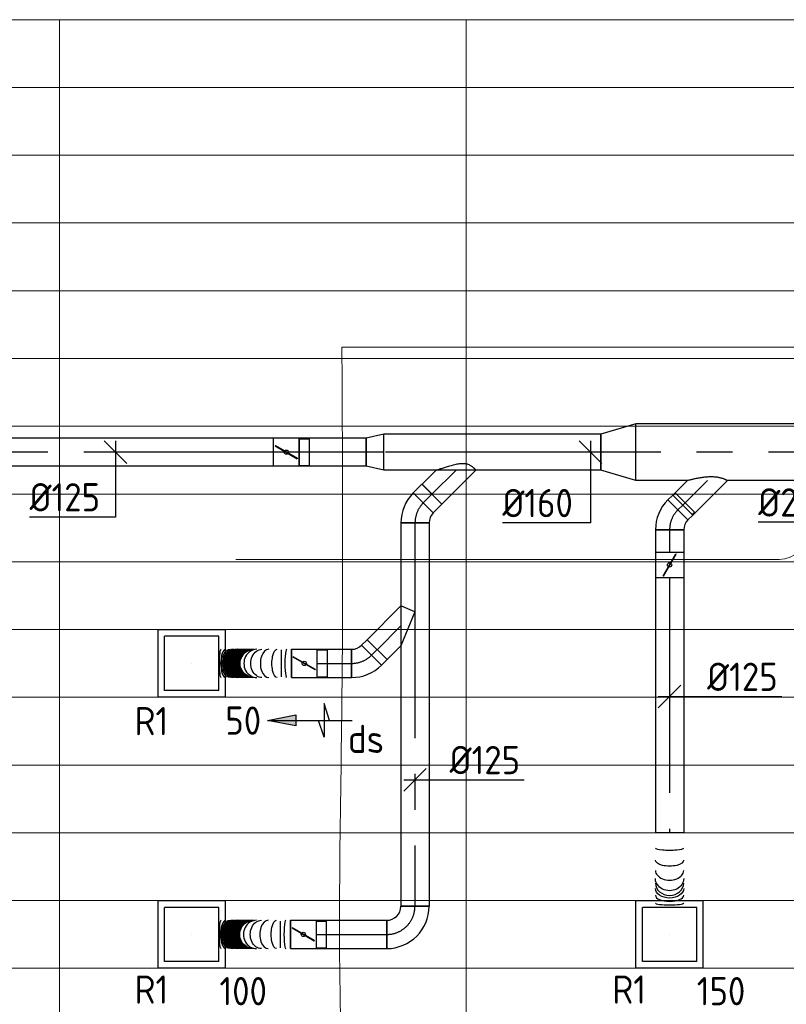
# Model space of a CAD drawing. Header units: millimetres. Extents: x -72412 to 16313, y -1015 to 52998.
# Tile 13 of 64: x -59499 to -56107, y 15870 to 20229. Entities that reach past the tile are written whole.
import ezdxf
from ezdxf.enums import TextEntityAlignment as Align

# ---------------------------------------------------------------- set-up
doc = ezdxf.new("R2010")
doc.units = ezdxf.units.MM
doc.header["$LTSCALE"] = 50
doc.linetypes.add('CENTER2', pattern=[28.575, 19.05, -3.175, 3.175, -3.175])
for name, color, linetype in [('4plfd', 254, 'Continuous'), ('WL570---_RETOUR', 100, 'Continuous'), ('WL570---_RETOUR_HL', 1, 'Continuous'), ('WL570---_RETOUR_RST', 3, 'Continuous'), ('WL570---_RETOUR_RST_HL', 1, 'Continuous'), ('WL570---_TOEVOER', 200, 'Continuous'), ('WM570---_RETOUR', 2, 'Continuous'), ('WM570---_RETOUR_PR', 2, 'Continuous'), ('WM570---_RETOUR_RST_PR', 1, 'Continuous'), ('WM570---_TOEVOER', 2, 'Continuous')]:
    doc.layers.add(name, color=color, linetype=linetype)
doc.layers.add('WL570---_BESTAAND-HARTLIJN', color=161, linetype='Continuous', lineweight=0)
doc.layers.add('WL570---_DEMONTEREN', color=10, linetype='Continuous', lineweight=0)
doc.layers.get('WL570---_DEMONTEREN').off()
doc.styles.add('BURO-025', font='ISO96.shx', dxfattribs={"height": 125})

# ---------------------------------------------------------------- blocks, each defined once
blk = doc.blocks.new('Groep-43')
at = {"color": 8, "linetype": 'Continuous', "lineweight": 13}
for p, q in [((-73154.912, 18699.14), (-22154.912, 18699.14)), ((-73154.912, 18699.14), (-22154.912, 18699.14)), ((-73154.912, 18399.14), (-22154.912, 18399.14)), ((-73154.912, 18099.14), (-22154.912, 18099.14)), ((-73154.912, 17799.14), (-22154.912, 17799.14)), ((-73154.912, 17499.14), (-22154.912, 17499.14)), ((-22154.912, 17199.14), (-73154.912, 17199.14)), ((-73154.912, 16899.14), (-22154.912, 16899.14)), ((-22154.912, 16599.14), (-73154.912, 16599.14)), ((-22154.912, 16299.14), (-73154.912, 16299.14)), ((-22154.912, 15999.14), (-73154.912, 15999.14)), ((-22154.912, 15699.14), (-73154.912, 15699.14)), ((-22154.912, 15399.14), (-73154.912, 15399.14)), ((-73154.912, 15099.14), (-22154.912, 15099.14)), ((-22154.912, 14799.14), (-73154.912, 14799.14)), ((-22154.912, 14499.14), (-73154.912, 14499.14))]:
    blk.add_line(p, q, dxfattribs=at)
blk = doc.blocks.new('Groep-50')
at = {"color": 8, "linetype": 'Continuous', "lineweight": 13}
for p, q in [((-65604.9, 18699.1), (-54904.7, 18699.1)), ((-62054.9, 18699.1), (-62054.9, 8239.9)), ((-60254.9, 18699.1), (-60254.9, 7851))]:
    blk.add_line(p, q, dxfattribs=at)
at = {"color": 8}
blk.add_blockref('Groep-43', (0, 0), dxfattribs=at)
blk = doc.blocks.new('Block plafond 5e verd')
at = {"layer": '4plfd', "linetype": 'Continuous', "lineweight": 18}
blk.add_open_spline([(12500, -1900), (12500, -4532.2), (12500, -7164.4), (11206.8, -7581.2), (9913.5, -7998.1), (9259.8, -8169.1), (8394.2, -7914.5), (7991.2, -7623.7), (7658.7, -7255.3), (7470.3, -6948.7), (7316.8, -6492.4), (7299.9, -6094.6), (7299.9, -6542.3), (7299.9, -6990), (7299.9, -7392), (7318.7, -7801.4), (7395.8, -8103.4), (7554.3, -8474.5), (7886.5, -8905.9), (8214.8, -9161.9), (8600.6, -9354.7), (9013.4, -9461.7), (9414.6, -9475.2), (9794.7, -9415.4), (9926, -9364), (11968.2, -8706.6), (14010.4, -8049.2), (14275, -6442.3), (14539.6, -4835.5), (14884.7, -4892.3), (15229.8, -4949.1), (15413.8, -3833.4), (15597.7, -2717.7), (15728, -2321), (15892.5, -2175.9), (16052.9, -2047.8), (16206.3, -1969.2), (16365.1, -1921.2), (16459, -1903.8), (16550, -1900), (14525, -1900), (12500, -1900)], degree=2, knots=[0, 0, 0, 1, 1, 2, 2, 3, 4, 5, 6, 7, 8, 8, 9, 9, 10, 11, 12, 13, 14, 15, 16, 17, 18, 19, 19, 20, 20, 21, 21, 22, 22, 23, 23, 24, 25, 26, 27, 28, 29, 29, 30, 30, 30], dxfattribs=at)
at = {"layer": '4plfd'}
blk.add_blockref('Groep-50', (73304.9, -19149.1), dxfattribs=at)
blk = doc.blocks.new('KARO')
for p, q in [((1, 0.5), (0, 0.5)), ((0, -0.5), (1, -0.5))]:
    blk.add_line(p, q)
at = {"invisible_edges": 15}
blk.add_3dface([(0, 0.5), (0, -0.5), (1, -0.5), (1, 0.5)], dxfattribs=at)
at = {"layer": 'WL570---_BESTAAND-HARTLIJN'}
blk.add_line((0, 0), (1, 0), dxfattribs=at)
blk = doc.blocks.new('OSV1601250650G')
blk.add_lwpolyline([(0, -80), (65.3, -62.5), (65.3, 62.5), (0, 80)], close=True)
at = {"layer": 'WL570---_BESTAAND-HARTLIJN'}
blk.add_line((0, 0), (65.3, 0), dxfattribs=at)
blk = doc.blocks.new('OBO12500090H')
blk.add_lwpolyline([(62.5, -125, 0.414214), (-125, 62.5), (-125, -62.5, -0.414214), (-62.5, -125)], format="xyb", close=True)
at = {"invisible_edges": 15}
for points in [[(-114.1, -63.4), (-92.4, 59.7), (-125, 62.5), (-125, -62.5)], [(-103.6, -66.3), (-60.9, 51.2), (-92.4, 59.7), (-114.1, -63.4)], [(-93.8, -70.9), (-31.2, 37.4), (-60.9, 51.2), (-103.6, -66.3)], [(-84.8, -77.1), (-4.5, 18.6), (-31.2, 37.4), (-93.8, -70.9)], [(-77.1, -84.8), (18.6, -4.5), (-4.5, 18.6), (-84.8, -77.1)], [(-70.9, -93.8), (37.4, -31.2), (18.6, -4.5), (-77.1, -84.8)], [(-66.3, -103.6), (51.2, -60.9), (37.4, -31.2), (-70.9, -93.8)], [(-63.4, -114.1), (59.7, -92.4), (51.2, -60.9), (-66.3, -103.6)], [(-62.5, -125), (62.5, -125), (59.7, -92.4), (-63.4, -114.1)]]:
    blk.add_3dface(points, dxfattribs=at)
at = {"layer": 'WL570---_BESTAAND-HARTLIJN'}
blk.add_arc((-125, -125), 125, 0, 90, dxfattribs=at)
blk = doc.blocks.new('*U602')
at = {"color": 0, "ltscale": 10}
for p, q in [((149, 149, -150), (-149, 149, -150)), ((-149, -149, -150), (-149, 149, -150)), ((149, -149, -150), (149, 149, -150)), ((120, 120, -150), (-120, 120, -150)), ((-120, -120, -150), (-120, 120, -150)), ((120, -120, -150), (120, 120, -150)), ((120, -120, -150), (-120, -120, -150)), ((149, -149, -150), (-149, -149, -150))]:
    blk.add_line(p, q, dxfattribs=at)
at = {"layer": 'WL570---_RETOUR_RST_HL', "linetype": 'CENTER2'}
blk.add_circle((0, 0, -150), 0.075, dxfattribs=at)
at = {"layer": 'WL570---_RETOUR_RST', "color": 2, "style": 'BURO-025'}
for tag in ['MC', 'Q']:
    blk.add_attdef(tag, text='', height=125, dxfattribs=at).set_placement((0, 0), align=Align.MIDDLE)
at = {"layer": 'WM570---_RETOUR_RST_PR', "color": 2, "style": 'BURO-025'}
blk.add_attdef('POSNR', text='', height=125, dxfattribs=at).set_placement((0, 0), align=Align.MIDDLE)
blk = doc.blocks.new('*U603')
at = {"color": 0, "ltscale": 10}
for p, q in [((149, 149, -150), (-149, 149, -150)), ((-149, -149, -150), (-149, 149, -150)), ((149, -149, -150), (149, 149, -150)), ((120, 120, -150), (-120, 120, -150)), ((-120, -120, -150), (-120, 120, -150)), ((120, -120, -150), (120, 120, -150)), ((120, -120, -150), (-120, -120, -150)), ((149, -149, -150), (-149, -149, -150))]:
    blk.add_line(p, q, dxfattribs=at)
at = {"layer": 'WL570---_RETOUR_RST_HL', "linetype": 'CENTER2'}
blk.add_circle((0, 0, -150), 0.075, dxfattribs=at)
at = {"layer": 'WL570---_RETOUR_RST', "color": 2, "style": 'BURO-025'}
for tag in ['MC', 'Q']:
    blk.add_attdef(tag, text='', height=125, dxfattribs=at).set_placement((0, 0), align=Align.MIDDLE)
at = {"layer": 'WM570---_RETOUR_RST_PR', "color": 2, "style": 'BURO-025'}
blk.add_attdef('POSNR', text='', height=125, dxfattribs=at).set_placement((0, 0), align=Align.MIDDLE)
blk = doc.blocks.new('*U604')
at = {"color": 0, "ltscale": 10}
for p, q in [((149, 149, -150), (-149, 149, -150)), ((-149, -149, -150), (-149, 149, -150)), ((149, -149, -150), (149, 149, -150)), ((120, 120, -150), (-120, 120, -150)), ((-120, -120, -150), (-120, 120, -150)), ((120, -120, -150), (120, 120, -150)), ((120, -120, -150), (-120, -120, -150)), ((149, -149, -150), (-149, -149, -150))]:
    blk.add_line(p, q, dxfattribs=at)
at = {"layer": 'WL570---_RETOUR_RST_HL', "linetype": 'CENTER2'}
blk.add_circle((0, 0, -150), 0.075, dxfattribs=at)
at = {"layer": 'WL570---_RETOUR_RST', "color": 2, "style": 'BURO-025'}
for tag in ['MC', 'Q']:
    blk.add_attdef(tag, text='', height=125, dxfattribs=at).set_placement((0, 0), align=Align.MIDDLE)
at = {"layer": 'WM570---_RETOUR_RST_PR', "color": 2, "style": 'BURO-025'}
blk.add_attdef('POSNR', text='', height=125, dxfattribs=at).set_placement((0, 0), align=Align.MIDDLE)
blk = doc.blocks.new('*U606')
at = {"color": 0, "ltscale": 10}
for p, q in [((0, 62.5, -2700), (0, -62.5, -2700)), ((330, 62.5, -2700), (330, -62.5, -2700))]:
    blk.add_line(p, q, dxfattribs=at)
for centre, major_axis, ratio, start_param, end_param in [((67.4, 0, -2700), (0, -62.5), 0.148523, 0, 3.141593), ((166.9, 0, -2700), (0, -62.5), 0.67961, 0, 3.141593), ((223, 0, -2700), (0, 62.5), 0.867802, 3.141593, 6.283185), ((276.7, 0, -2700), (0, 62.5), 0.432747, 3.141593, 6.283185)]:
    blk.add_ellipse(centre, major_axis=major_axis, ratio=ratio, start_param=start_param, end_param=end_param, dxfattribs=at)
at = {"color": 0, "ltscale": 10, "extrusion": (0, 0, -1)}
for centre, major_axis, ratio, start_param, end_param in [((120.7, 0, -2700), (0, 62.5), 0.432747, 0, 3.141593), ((202.2, 0, -2700), (0, 62.5), 0.867802, 0, 3.141593), ((246.2, 0, -2700), (0, -62.5), 0.67961, 3.141593, 6.283185), ((311.7, 0, -2700), (0, -62.5), 0.148523, 3.141593, 6.283185)]:
    blk.add_ellipse(centre, major_axis=major_axis, ratio=ratio, start_param=start_param, end_param=end_param, dxfattribs=at)
at = {"layer": 'WM570---_RETOUR_PR', "color": 2, "style": 'BURO-025'}
blk.add_attdef('POSNR', text='', height=125, dxfattribs=at).set_placement((0, 0), align=Align.MIDDLE)
blk = doc.blocks.new('LU-PIJL6')
at = {"color": 0, "linetype": 'Continuous'}
for p, q in [((-5, -1.5), (-5, 1.5)), ((-5, 1.5), (-4.5, 0)), ((0, 0), (-7.5, 0)), ((-5.5, 0), (-5, -1.5)), ((-2.5, -0.5), (-2.5, 0.5)), ((-2.5, 0.5), (0, 0)), ((0, 0), (-2.5, -0.5))]:
    blk.add_line(p, q, dxfattribs=at)
blk.add_solid([(-2.5, 0.5), (-2.5, -0.5), (0, 0)], dxfattribs=at)
blk = doc.blocks.new('*U641')
at = {"color": 0, "ltscale": 10}
for p, q in [((-62.5, 125, -2700), (62.5, 125, -2700)), ((-125, -62.5, -2700), (-125, 62.5, -2700))]:
    blk.add_line(p, q, dxfattribs=at)
for radius, end in [(62.5, 0), (187.5, 360)]:
    blk.add_arc((-125, 125, -2700), radius, 270, end, dxfattribs=at)
at = {"layer": 'WL570---_RETOUR_HL', "linetype": 'CENTER2'}
blk.add_arc((-125, 125, -2700), 125, 270, 0, dxfattribs=at)
at = {"layer": 'WM570---_RETOUR_PR', "color": 2, "style": 'BURO-025'}
blk.add_attdef('POSNR', text='', height=125, dxfattribs=at).set_placement((0, 0), align=Align.MIDDLE)
blk = doc.blocks.new('*U642')
at = {"color": 0, "ltscale": 10}
for p, q in [((0, 62.5, -2700), (312.6, 62.5, -2700)), ((312.6, 62.5, -2700), (312.6, -62.5, -2700)), ((0, -62.5, -2700), (312.6, -62.5, -2700))]:
    blk.add_line(p, q, dxfattribs=at)
at = {"layer": 'WL570---_RETOUR_HL', "linetype": 'CENTER2'}
blk.add_line((0, 0, -2700), (312.6, 0, -2700), dxfattribs=at)
at = {"layer": 'WM570---_RETOUR_PR', "color": 2, "style": 'BURO-025'}
blk.add_attdef('POSNR', text='', height=125, dxfattribs=at).set_placement((0, 0), align=Align.MIDDLE)
blk = doc.blocks.new('*U643')
at = {"ltscale": 10}
for p, q in [((-100.8, -59.4, -2700), (-100.8, 59.4, -2700)), ((-56.4, 62.5, -2700), (56.4, 62.5, -2700)), ((-56.4, -62.5, -2700), (-56.4, 62.5, -2700)), ((56.4, 62.5, -2700), (56.4, -62.5, -2700)), ((56.4, 59.4, -2700), (100.8, 59.4, -2700)), ((100.8, 59.4, -2700), (100.8, -59.4, -2700)), ((-49.4, 27.3, -2700), (-48.4, 29.1, -2700)), ((48.4, -29.1, -2700), (-49.4, 27.3, -2700)), ((49.4, -27.3, -2700), (-48.4, 29.1, -2700)), ((48.4, -29.1, -2700), (49.4, -27.3, -2700)), ((-56.4, -62.5, -2700), (56.4, -62.5, -2700)), ((56.4, -59.4, -2700), (100.8, -59.4, -2700))]:
    blk.add_line(p, q, dxfattribs=at)
blk.add_circle((0, 0, -2700), 9.41, dxfattribs=at)
at = {"layer": 'WL570---_RETOUR', "color": 2, "style": 'BURO-025'}
blk.add_attdef('I', text='', height=125, dxfattribs=at).set_placement((0, 0), align=Align.MIDDLE)
at = {"layer": 'WM570---_RETOUR_PR', "color": 2, "style": 'BURO-025'}
blk.add_attdef('POSNR', text='', height=125, dxfattribs=at).set_placement((0, 0), align=Align.MIDDLE)
blk = doc.blocks.new('*U644')
at = {"color": 0, "ltscale": 10}
for p, q in [((0, -62.5, -2700), (0, 62.5, -2700)), ((317.1, 62.5, -2700), (317.1, -62.5, -2700))]:
    blk.add_line(p, q, dxfattribs=at)
for centre, major_axis, ratio, start_param, end_param in [((21.1, 0, -2700), (0, -62.5), 0.129018, 0, 3.141593), ((98.7, 0, -2700), (0, -62.5), 0.603396, 0, 3.141593), ((150.9, 0, -2700), (0, -62.5), 0.92229, 0, 3.141593), ((235.7, 0, -2700), (0, 62.5), 0.995507, 3.141593, 6.283185), ((252.6, 0, -2700), (0, 62.5), 0.788669, 3.141593, 6.283185), ((286.2, 0, -2700), (0, 62.5), 0.378605, 3.141593, 6.283185)]:
    blk.add_ellipse(centre, major_axis=major_axis, ratio=ratio, start_param=start_param, end_param=end_param, dxfattribs=at)
at = {"color": 0, "ltscale": 10, "extrusion": (0, 0, -1)}
for centre, major_axis, ratio, start_param, end_param in [((61.9, 0, -2700), (0, 62.5), 0.378605, 0, 3.141593), ((129, 0, -2700), (0, 62.5), 0.788669, 0, 3.141593), ((162.8, 0, -2700), (0, 62.5), 0.995507, 0, 3.141593), ((164.2, 0, -2700), (0, 62.5), 0.999517, 0, 3.141593), ((165.5, 0, -2700), (0, 62.5), 0.999517, 0, 3.141593), ((166.8, 0, -2700), (0, 62.5), 0.999517, 0, 3.141593), ((168.1, 0, -2700), (0, 62.5), 0.999517, 0, 3.141593), ((169.4, 0, -2700), (0, 62.5), 0.999517, 0, 3.141593), ((170.7, 0, -2700), (0, 62.5), 0.999517, 0, 3.141593), ((172, 0, -2700), (0, 62.5), 0.999517, 0, 3.141593), ((173.3, 0, -2700), (0, 62.5), 0.999517, 0, 3.141593), ((174.6, 0, -2700), (0, 62.5), 0.999517, 0, 3.141593), ((175.9, 0, -2700), (0, 62.5), 0.999517, 0, 3.141593), ((177.2, 0, -2700), (0, 62.5), 0.999517, 0, 3.141593), ((178.5, 0, -2700), (0, 62.5), 0.999517, 0, 3.141593), ((179.8, 0, -2700), (0, 62.5), 0.999517, 0, 3.141593), ((181.1, 0, -2700), (0, 62.5), 0.999517, 0, 3.141593), ((182.5, 0, -2700), (0, 62.5), 0.999517, 0, 3.141593), ((183.8, 0, -2700), (0, 62.5), 0.999517, 0, 3.141593), ((185.1, 0, -2700), (0, 62.5), 0.999517, 0, 3.141593), ((186.4, 0, -2700), (0, 62.5), 0.999517, 0, 3.141593), ((187.7, 0, -2700), (0, 62.5), 0.999517, 0, 3.141593), ((189, 0, -2700), (0, 62.5), 0.999517, 0, 3.141593), ((190.3, 0, -2700), (0, 62.5), 0.999517, 0, 3.141593), ((191.6, 0, -2700), (0, 62.5), 0.999517, 0, 3.141593), ((192.9, 0, -2700), (0, 62.5), 0.999517, 0, 3.141593), ((194.2, 0, -2700), (0, 62.5), 0.999517, 0, 3.141593), ((195.5, 0, -2700), (0, 62.5), 0.999517, 0, 3.141593), ((196.8, 0, -2700), (0, 62.5), 0.999517, 0, 3.141593), ((198.1, 0, -2700), (0, 62.5), 0.999517, 0, 3.141593), ((199.4, 0, -2700), (0, 62.5), 0.999517, 0, 3.141593), ((200.8, 0, -2700), (0, 62.5), 0.999517, 0, 3.141593), ((202.1, 0, -2700), (0, 62.5), 0.999517, 0, 3.141593), ((203.4, 0, -2700), (0, 62.5), 0.999517, 0, 3.141593), ((204.7, 0, -2700), (0, 62.5), 0.999517, 0, 3.141593), ((206, 0, -2700), (0, 62.5), 0.999517, 0, 3.141593), ((207.3, 0, -2700), (0, 62.5), 0.999517, 0, 3.141593), ((208.6, 0, -2700), (0, 62.5), 0.999517, 0, 3.141593), ((209.9, 0, -2700), (0, 62.5), 0.999517, 0, 3.141593), ((211.2, 0, -2700), (0, 62.5), 0.999517, 0, 3.141593), ((212.5, 0, -2700), (0, 62.5), 0.999517, 0, 3.141593), ((213.8, 0, -2700), (0, 62.5), 0.999517, 0, 3.141593), ((215.1, 0, -2700), (0, 62.5), 0.999517, 0, 3.141593), ((216.4, 0, -2700), (0, 62.5), 0.999517, 0, 3.141593), ((217.7, 0, -2700), (0, 62.5), 0.999517, 0, 3.141593), ((219.1, 0, -2700), (0, 62.5), 0.999517, 0, 3.141593), ((220.4, 0, -2700), (0, 62.5), 0.999517, 0, 3.141593), ((221.7, 0, -2700), (0, 62.5), 0.999517, 0, 3.141593), ((223, 0, -2700), (0, 62.5), 0.999517, 0, 3.141593), ((224.3, 0, -2700), (0, 62.5), 0.999517, 0, 3.141593), ((225.6, 0, -2700), (0, 62.5), 0.999517, 0, 3.141593), ((226.9, 0, -2700), (0, 62.5), 0.999517, 0, 3.141593), ((228.2, 0, -2700), (0, 62.5), 0.999517, 0, 3.141593), ((229.5, 0, -2700), (0, 62.5), 0.999517, 0, 3.141593), ((230.8, 0, -2700), (0, 62.5), 0.999517, 0, 3.141593), ((232.1, 0, -2700), (0, 62.5), 0.999517, 0, 3.141593), ((233.4, 0, -2700), (0, 62.5), 0.999517, 0, 3.141593), ((234.7, 0, -2700), (0, 62.5), 0.999517, 0, 3.141593), ((241.7, 0, -2700), (0, -62.5), 0.92229, 3.141593, 6.283185), ((267.8, 0, -2700), (0, -62.5), 0.603396, 3.141593, 6.283185), ((306.6, 0, -2700), (0, -62.5), 0.129018, 3.141593, 6.283185)]:
    blk.add_ellipse(centre, major_axis=major_axis, ratio=ratio, start_param=start_param, end_param=end_param, dxfattribs=at)
at = {"layer": 'WM570---_RETOUR_PR', "color": 2, "style": 'BURO-025'}
blk.add_attdef('POSNR', text='', height=125, dxfattribs=at).set_placement((0, 0), align=Align.MIDDLE)
blk = doc.blocks.new('*U647')
at = {"color": 0, "ltscale": 10}
for p, q in [((-51.8, -62.5, -2700), (-51.8, 62.5, -2700)), ((-7.6, 80.8, -2700), (80.8, -7.6, -2700))]:
    blk.add_line(p, q, dxfattribs=at)
for radius in [62.6, 187.6]:
    blk.add_arc((-51.8, 125.1, -2700), radius, 270, 315, dxfattribs=at)
at = {"layer": 'WL570---_RETOUR_HL', "linetype": 'CENTER2'}
blk.add_arc((-51.8, 125.1, -2700), 125.1, 270, 315, dxfattribs=at)
at = {"layer": 'WM570---_RETOUR_PR', "color": 2, "style": 'BURO-025'}
blk.add_attdef('POSNR', text='', height=125, dxfattribs=at).set_placement((0, 0), align=Align.MIDDLE)
blk = doc.blocks.new('*U648')
at = {"color": 0, "ltscale": 10}
for p, q in [((0, 62.5, -2700), (34.3, 62.5, -2700)), ((0, -62.5, -2700), (0, 62.5, -2700)), ((34.3, 62.5, -2700), (34.3, -62.5, -2700)), ((0, -62.5, -2700), (34.3, -62.5, -2700))]:
    blk.add_line(p, q, dxfattribs=at)
at = {"layer": 'WL570---_RETOUR_HL', "linetype": 'CENTER2'}
blk.add_line((0, 0, -2700), (34.3, 0, -2700), dxfattribs=at)
at = {"layer": 'WM570---_RETOUR_PR', "color": 2, "style": 'BURO-025'}
blk.add_attdef('POSNR', text='', height=125, dxfattribs=at).set_placement((0, 0), align=Align.MIDDLE)
blk = doc.blocks.new('*U649')
at = {"color": 0, "ltscale": 10}
for p, q in [((0, 88.4, -2700), (61, 149.3, -2700)), ((61, 149.3, -2700), (149.3, 61, -2700)), ((-62.5, -62.5, -2700), (0, 88.4, -2700)), ((0, -88.4, -2700), (149.3, 61, -2700)), ((-62.5, -62.5, -2700), (0, -88.4, -2700))]:
    blk.add_line(p, q, dxfattribs=at)
at = {"layer": 'WL570---_RETOUR_HL', "linetype": 'CENTER2'}
blk.add_line((0, 0, -2700), (105.2, 105.2, -2700), dxfattribs=at)
at = {"layer": 'WM570---_RETOUR_PR', "color": 2, "style": 'BURO-025'}
blk.add_attdef('POSNR', text='', height=125, dxfattribs=at).set_placement((0, 0), align=Align.MIDDLE)
blk = doc.blocks.new('*U650')
at = {"color": 0, "ltscale": 10}
for p, q in [((0, 62.5, -2700), (153.3, 62.5, -2700)), ((153.3, 62.5, -2700), (153.3, -62.5, -2700)), ((0, -62.5, -2700), (153.3, -62.5, -2700))]:
    blk.add_line(p, q, dxfattribs=at)
at = {"layer": 'WL570---_RETOUR_HL', "linetype": 'CENTER2'}
blk.add_line((0, 0, -2700), (153.3, 0, -2700), dxfattribs=at)
at = {"layer": 'WM570---_RETOUR_PR', "color": 2, "style": 'BURO-025'}
blk.add_attdef('POSNR', text='', height=125, dxfattribs=at).set_placement((0, 0), align=Align.MIDDLE)
blk = doc.blocks.new('*U651')
at = {"ltscale": 10}
for p, q in [((-100.8, -59.4, -2700), (-100.8, 59.4, -2700)), ((-56.4, 62.5, -2700), (56.4, 62.5, -2700)), ((-56.4, -62.5, -2700), (-56.4, 62.5, -2700)), ((56.4, 62.5, -2700), (56.4, -62.5, -2700)), ((56.4, 59.4, -2700), (100.8, 59.4, -2700)), ((100.8, 59.4, -2700), (100.8, -59.4, -2700)), ((-49.4, 27.3, -2700), (-48.4, 29.1, -2700)), ((48.4, -29.1, -2700), (-49.4, 27.3, -2700)), ((49.4, -27.3, -2700), (-48.4, 29.1, -2700)), ((48.4, -29.1, -2700), (49.4, -27.3, -2700)), ((-56.4, -62.5, -2700), (56.4, -62.5, -2700)), ((56.4, -59.4, -2700), (100.8, -59.4, -2700))]:
    blk.add_line(p, q, dxfattribs=at)
blk.add_circle((0, 0, -2700), 9.41, dxfattribs=at)
at = {"layer": 'WL570---_RETOUR', "color": 2, "style": 'BURO-025'}
blk.add_attdef('I', text='', height=125, dxfattribs=at).set_placement((0, 0), align=Align.MIDDLE)
at = {"layer": 'WM570---_RETOUR_PR', "color": 2, "style": 'BURO-025'}
blk.add_attdef('POSNR', text='', height=125, dxfattribs=at).set_placement((0, 0), align=Align.MIDDLE)
blk = doc.blocks.new('*U652')
at = {"color": 0, "ltscale": 10}
for p, q in [((0, -62.5, -2700), (0, 62.5, -2700)), ((321.1, 62.5, -2700), (321.1, -62.5, -2700))]:
    blk.add_line(p, q, dxfattribs=at)
for centre, major_axis, ratio, start_param, end_param in [((21.4, 0, -2700), (0, -62.5), 0.128986, 0, 3.141593), ((99.9, 0, -2700), (0, -62.5), 0.603263, 0, 3.141593), ((152.8, 0, -2700), (0, -62.5), 0.922168, 0, 3.141593), ((238.6, 0, -2700), (0, 62.5), 0.995447, 3.141593, 6.283185), ((255.8, 0, -2700), (0, 62.5), 0.788524, 3.141593, 6.283185), ((289.7, 0, -2700), (0, 62.5), 0.378513, 3.141593, 6.283185)]:
    blk.add_ellipse(centre, major_axis=major_axis, ratio=ratio, start_param=start_param, end_param=end_param, dxfattribs=at)
at = {"color": 0, "ltscale": 10, "extrusion": (0, 0, -1)}
for centre, major_axis, ratio, start_param, end_param in [((62.7, 0, -2700), (0, 62.5), 0.378513, 0, 3.141593), ((130.6, 0, -2700), (0, 62.5), 0.788524, 0, 3.141593), ((164.9, 0, -2700), (0, 62.5), 0.995447, 0, 3.141593), ((166.3, 0, -2700), (0, 62.5), 0.999505, 0, 3.141593), ((167.6, 0, -2700), (0, 62.5), 0.999505, 0, 3.141593), ((168.9, 0, -2700), (0, 62.5), 0.999505, 0, 3.141593), ((170.2, 0, -2700), (0, 62.5), 0.999505, 0, 3.141593), ((171.5, 0, -2700), (0, 62.5), 0.999505, 0, 3.141593), ((172.9, 0, -2700), (0, 62.5), 0.999505, 0, 3.141593), ((174.2, 0, -2700), (0, 62.5), 0.999505, 0, 3.141593), ((175.5, 0, -2700), (0, 62.5), 0.999505, 0, 3.141593), ((176.8, 0, -2700), (0, 62.5), 0.999505, 0, 3.141593), ((178.2, 0, -2700), (0, 62.5), 0.999505, 0, 3.141593), ((179.5, 0, -2700), (0, 62.5), 0.999505, 0, 3.141593), ((180.8, 0, -2700), (0, 62.5), 0.999505, 0, 3.141593), ((182.1, 0, -2700), (0, 62.5), 0.999505, 0, 3.141593), ((183.4, 0, -2700), (0, 62.5), 0.999505, 0, 3.141593), ((184.8, 0, -2700), (0, 62.5), 0.999505, 0, 3.141593), ((186.1, 0, -2700), (0, 62.5), 0.999505, 0, 3.141593), ((187.4, 0, -2700), (0, 62.5), 0.999505, 0, 3.141593), ((188.7, 0, -2700), (0, 62.5), 0.999505, 0, 3.141593), ((190, 0, -2700), (0, 62.5), 0.999505, 0, 3.141593), ((191.4, 0, -2700), (0, 62.5), 0.999505, 0, 3.141593), ((192.7, 0, -2700), (0, 62.5), 0.999505, 0, 3.141593), ((194, 0, -2700), (0, 62.5), 0.999505, 0, 3.141593), ((195.3, 0, -2700), (0, 62.5), 0.999505, 0, 3.141593), ((196.7, 0, -2700), (0, 62.5), 0.999505, 0, 3.141593), ((198, 0, -2700), (0, 62.5), 0.999505, 0, 3.141593), ((199.3, 0, -2700), (0, 62.5), 0.999505, 0, 3.141593), ((200.6, 0, -2700), (0, 62.5), 0.999505, 0, 3.141593), ((201.9, 0, -2700), (0, 62.5), 0.999505, 0, 3.141593), ((203.3, 0, -2700), (0, 62.5), 0.999505, 0, 3.141593), ((204.6, 0, -2700), (0, 62.5), 0.999505, 0, 3.141593), ((205.9, 0, -2700), (0, 62.5), 0.999505, 0, 3.141593), ((207.2, 0, -2700), (0, 62.5), 0.999505, 0, 3.141593), ((208.6, 0, -2700), (0, 62.5), 0.999505, 0, 3.141593), ((209.9, 0, -2700), (0, 62.5), 0.999505, 0, 3.141593), ((211.2, 0, -2700), (0, 62.5), 0.999505, 0, 3.141593), ((212.5, 0, -2700), (0, 62.5), 0.999505, 0, 3.141593), ((213.8, 0, -2700), (0, 62.5), 0.999505, 0, 3.141593), ((215.2, 0, -2700), (0, 62.5), 0.999505, 0, 3.141593), ((216.5, 0, -2700), (0, 62.5), 0.999505, 0, 3.141593), ((217.8, 0, -2700), (0, 62.5), 0.999505, 0, 3.141593), ((219.1, 0, -2700), (0, 62.5), 0.999505, 0, 3.141593), ((220.4, 0, -2700), (0, 62.5), 0.999505, 0, 3.141593), ((221.8, 0, -2700), (0, 62.5), 0.999505, 0, 3.141593), ((223.1, 0, -2700), (0, 62.5), 0.999505, 0, 3.141593), ((224.4, 0, -2700), (0, 62.5), 0.999505, 0, 3.141593), ((225.7, 0, -2700), (0, 62.5), 0.999505, 0, 3.141593), ((227.1, 0, -2700), (0, 62.5), 0.999505, 0, 3.141593), ((228.4, 0, -2700), (0, 62.5), 0.999505, 0, 3.141593), ((229.7, 0, -2700), (0, 62.5), 0.999505, 0, 3.141593), ((231, 0, -2700), (0, 62.5), 0.999505, 0, 3.141593), ((232.3, 0, -2700), (0, 62.5), 0.999505, 0, 3.141593), ((233.7, 0, -2700), (0, 62.5), 0.999505, 0, 3.141593), ((235, 0, -2700), (0, 62.5), 0.999505, 0, 3.141593), ((236.3, 0, -2700), (0, 62.5), 0.999505, 0, 3.141593), ((237.6, 0, -2700), (0, 62.5), 0.999505, 0, 3.141593), ((244.7, 0, -2700), (0, -62.5), 0.922168, 3.141593, 6.283185), ((271.1, 0, -2700), (0, -62.5), 0.603263, 3.141593, 6.283185), ((310.4, 0, -2700), (0, -62.5), 0.128986, 3.141593, 6.283185)]:
    blk.add_ellipse(centre, major_axis=major_axis, ratio=ratio, start_param=start_param, end_param=end_param, dxfattribs=at)
at = {"layer": 'WM570---_RETOUR_PR', "color": 2, "style": 'BURO-025'}
blk.add_attdef('POSNR', text='', height=125, dxfattribs=at).set_placement((0, 0), align=Align.MIDDLE)
blk = doc.blocks.new('*U655')
at = {"color": 0, "ltscale": 10}
for p, q in [((0, 62.5, -2700), (1697, 62.5, -2700)), ((0, -62.5, -2700), (0, 62.5, -2700)), ((1697, 62.5, -2700), (1697, -62.5, -2700)), ((0, -62.5, -2700), (1697, -62.5, -2700))]:
    blk.add_line(p, q, dxfattribs=at)
at = {"layer": 'WL570---_RETOUR_HL', "linetype": 'CENTER2'}
blk.add_line((0, 0, -2700), (1697, 0, -2700), dxfattribs=at)
at = {"layer": 'WM570---_RETOUR_PR', "color": 2, "style": 'BURO-025'}
blk.add_attdef('POSNR', text='', height=125, dxfattribs=at).set_placement((0, 0), align=Align.MIDDLE)
blk = doc.blocks.new('*U656')
at = {"color": 0, "ltscale": 10}
for p, q in [((0, 62.5, -2700), (54.5, 62.5, -2700)), ((0, -62.5, -2700), (0, 62.5, -2700)), ((54.5, 62.5, -2700), (54.5, -62.5, -2700)), ((0, -62.5, -2700), (54.5, -62.5, -2700))]:
    blk.add_line(p, q, dxfattribs=at)
at = {"layer": 'WL570---_RETOUR_HL', "linetype": 'CENTER2'}
blk.add_line((0, 0, -2700), (54.5, 0, -2700), dxfattribs=at)
at = {"layer": 'WM570---_RETOUR_PR', "color": 2, "style": 'BURO-025'}
blk.add_attdef('POSNR', text='', height=125, dxfattribs=at).set_placement((0, 0), align=Align.MIDDLE)
blk = doc.blocks.new('*U657')
at = {"color": 0, "ltscale": 10}
for p, q in [((-51.8, -62.5, -2700), (-51.8, 62.5, -2700)), ((80.8, 7.6, -2700), (-7.6, -80.8, -2700))]:
    blk.add_line(p, q, dxfattribs=at)
for radius in [187.6, 62.6]:
    blk.add_arc((-51.8, -125.1, -2700), radius, 45, 90, dxfattribs=at)
at = {"layer": 'WL570---_RETOUR_HL', "linetype": 'CENTER2'}
blk.add_arc((-51.8, -125.1, -2700), 125.1, 45, 90, dxfattribs=at)
at = {"layer": 'WM570---_RETOUR_PR', "color": 2, "style": 'BURO-025'}
blk.add_attdef('POSNR', text='', height=125, dxfattribs=at).set_placement((0, 0), align=Align.MIDDLE)
blk = doc.blocks.new('*U658')
at = {"color": 0, "ltscale": 10}
for p, q in [((0, 88.4, -2700), (150.4, -62.1, -2700)), ((150.4, -62.1, -2700), (62.1, -150.4, -2700)), ((0, -88.4, -2700), (62.1, -150.4, -2700))]:
    blk.add_line(p, q, dxfattribs=at)
blk.add_spline([(-0.3, -87.7, -2700), (-1, -85.6, -2700), (-2.2, -82.1, -2700), (-3.9, -77.3, -2700), (-6, -71.3, -2700), (-8.4, -64.1, -2700), (-11.1, -55.9, -2700), (-14.1, -46.8, -2700), (-17.1, -37, -2700), (-20.1, -26.6, -2700), (-23, -15.9, -2700), (-25.5, -5.1, -2700), (-27.7, 5.5, -2700), (-29.2, 15.8, -2700), (-30, 25.5, -2700), (-30, 34.4, -2700), (-29.2, 42.6, -2700), (-27.7, 49.8, -2700), (-25.5, 56.2, -2700), (-23, 61.9, -2700), (-20.1, 66.9, -2700), (-17.1, 71.2, -2700), (-14.1, 75, -2700), (-11.1, 78.2, -2700), (-8.4, 81, -2700), (-6, 83.3, -2700), (-3.9, 85.1, -2700), (-2.2, 86.6, -2700), (-1, 87.6, -2700), (-0.3, 88.2, -2700), (0, 88.4, -2700)], degree=3, dxfattribs=at)
at = {"layer": 'WL570---_RETOUR_HL', "linetype": 'CENTER2'}
blk.add_line((0, 0, -2700), (106.3, -106.3, -2700), dxfattribs=at)
at = {"layer": 'WM570---_RETOUR_PR', "color": 2, "style": 'BURO-025'}
blk.add_attdef('POSNR', text='', height=125, dxfattribs=at).set_placement((0, 0), align=Align.MIDDLE)
blk = doc.blocks.new('*U659')
at = {"color": 0, "ltscale": 10}
for p, q in [((0, 62.5, -2700), (30.2, 62.5, -2700)), ((0, -62.5, -2700), (0, 62.5, -2700)), ((30.2, 62.5, -2700), (30.2, -62.5, -2700)), ((0, -62.5, -2700), (30.2, -62.5, -2700))]:
    blk.add_line(p, q, dxfattribs=at)
at = {"layer": 'WL570---_RETOUR_HL', "linetype": 'CENTER2'}
blk.add_line((0, 0, -2700), (30.2, 0, -2700), dxfattribs=at)
at = {"layer": 'WM570---_RETOUR_PR', "color": 2, "style": 'BURO-025'}
blk.add_attdef('POSNR', text='', height=125, dxfattribs=at).set_placement((0, 0), align=Align.MIDDLE)
blk = doc.blocks.new('*U660')
at = {"color": 0, "ltscale": 10}
for p, q in [((0, 125, -2700), (1134.1, 125, -2700)), ((0, -125, -2700), (0, 125, -2700)), ((1310.9, 125, -2700), (1538.6, 125, -2700)), ((1538.6, 125, -2700), (1538.6, -125, -2700)), ((0, -125, -2700), (1538.6, -125, -2700))]:
    blk.add_line(p, q, dxfattribs=at)
at = {"layer": 'WL570---_RETOUR_HL', "linetype": 'CENTER2'}
blk.add_line((0, 0, -2700), (1538.6, 0, -2700), dxfattribs=at)
at = {"layer": 'WM570---_RETOUR_PR', "color": 2, "style": 'BURO-025'}
blk.add_attdef('POSNR', text='', height=125, dxfattribs=at).set_placement((0, 0), align=Align.MIDDLE)
blk = doc.blocks.new('*U661')
at = {"color": 0, "ltscale": 10}
for p, q in [((0, 88.4, -2700), (153.3, -64.9, -2700)), ((153.3, -64.9, -2700), (64.9, -153.3, -2700)), ((0, -88.4, -2700), (64.9, -153.3, -2700))]:
    blk.add_line(p, q, dxfattribs=at)
blk.add_spline([(-0.2, -87.8, -2700), (-0.6, -85.9, -2700), (-1.4, -82.9, -2700), (-2.5, -78.8, -2700), (-3.7, -73.5, -2700), (-5.2, -67.3, -2700), (-6.8, -60.3, -2700), (-8.5, -52.4, -2700), (-10.2, -43.9, -2700), (-11.8, -34.9, -2700), (-13.3, -25.6, -2700), (-14.6, -16.1, -2700), (-15.6, -6.5, -2700), (-16.3, 2.9, -2700), (-16.7, 12.2, -2700), (-16.7, 21.2, -2700), (-16.3, 29.7, -2700), (-15.6, 37.8, -2700), (-14.6, 45.3, -2700), (-13.3, 52.2, -2700), (-11.8, 58.6, -2700), (-10.2, 64.3, -2700), (-8.5, 69.4, -2700), (-6.8, 73.9, -2700), (-5.2, 77.8, -2700), (-3.7, 81, -2700), (-2.5, 83.7, -2700), (-1.4, 85.7, -2700), (-0.6, 87.2, -2700), (-0.2, 88.1, -2700), (0, 88.4, -2700)], degree=3, dxfattribs=at)
at = {"layer": 'WL570---_RETOUR_HL', "linetype": 'CENTER2'}
blk.add_line((0, 0, -2700), (109.1, -109.1, -2700), dxfattribs=at)
at = {"layer": 'WM570---_RETOUR_PR', "color": 2, "style": 'BURO-025'}
blk.add_attdef('POSNR', text='', height=125, dxfattribs=at).set_placement((0, 0), align=Align.MIDDLE)
blk = doc.blocks.new('*U662')
at = {"color": 0, "ltscale": 10}
for p, q in [((-51.8, -62.5, -2700), (-51.8, 62.5, -2700)), ((80.8, 7.6, -2700), (-7.6, -80.8, -2700)), ((109.9, -26, -2700), (26, -109.9, -2700)), ((99.9, -16, -2700), (109.9, -26, -2700)), ((16, -99.9, -2700), (26, -109.9, -2700))]:
    blk.add_line(p, q, dxfattribs=at)
for radius in [187.6, 62.6]:
    blk.add_arc((-51.8, -125.1, -2700), radius, 45, 90, dxfattribs=at)
at = {"layer": 'WL570---_RETOUR_HL', "linetype": 'CENTER2'}
blk.add_arc((-51.8, -125.1, -2700), 125.1, 45, 90, dxfattribs=at)
at = {"layer": 'WM570---_RETOUR_PR', "color": 2, "style": 'BURO-025'}
blk.add_attdef('POSNR', text='', height=125, dxfattribs=at).set_placement((0, 0), align=Align.MIDDLE)
blk = doc.blocks.new('*U663')
at = {"color": 0, "ltscale": 10}
for p, q in [((0, 62.5, -2700), (99, 62.5, -2700)), ((0, -62.5, -2700), (0, 62.5, -2700)), ((0, -62.5, -2700), (99, -62.5, -2700))]:
    blk.add_line(p, q, dxfattribs=at)
at = {"layer": 'WL570---_RETOUR_HL', "linetype": 'CENTER2'}
blk.add_line((0, 0, -2700), (99, 0, -2700), dxfattribs=at)
at = {"layer": 'WM570---_RETOUR_PR', "color": 2, "style": 'BURO-025'}
blk.add_attdef('POSNR', text='', height=125, dxfattribs=at).set_placement((0, 0), align=Align.MIDDLE)
blk = doc.blocks.new('*U664')
at = {"ltscale": 10}
for p, q in [((-56.5, 62.5, -2700), (56.4, 62.5, -2700)), ((-56.5, -62.5, -2700), (-56.5, 62.5, -2700)), ((56.4, 62.5, -2700), (56.4, -62.5, -2700)), ((-49.4, 27.3, -2700), (-48.4, 29.1, -2700)), ((48.4, -29.1, -2700), (-49.4, 27.3, -2700)), ((49.4, -27.3, -2700), (-48.4, 29.1, -2700)), ((48.4, -29.1, -2700), (49.4, -27.3, -2700)), ((-56.5, -62.5, -2700), (56.4, -62.5, -2700))]:
    blk.add_line(p, q, dxfattribs=at)
blk.add_circle((0, 0, -2700), 9.41, dxfattribs=at)
at = {"layer": 'WL570---_RETOUR', "color": 2, "style": 'BURO-025'}
blk.add_attdef('I', text='', height=125, dxfattribs=at).set_placement((0, 0), align=Align.MIDDLE)
at = {"layer": 'WM570---_RETOUR_PR', "color": 2, "style": 'BURO-025'}
blk.add_attdef('POSNR', text='', height=125, dxfattribs=at).set_placement((0, 0), align=Align.MIDDLE)
blk = doc.blocks.new('*U665')
at = {"color": 0, "ltscale": 10}
for p, q in [((0, 62.5, -2700), (1129.4, 62.5, -2700)), ((1129.4, 62.5, -2700), (1129.4, -62.5, -2700)), ((0, -62.5, -2700), (1129.4, -62.5, -2700))]:
    blk.add_line(p, q, dxfattribs=at)
at = {"layer": 'WL570---_RETOUR_HL', "linetype": 'CENTER2'}
blk.add_line((0, 0, -2700), (1129.4, 0, -2700), dxfattribs=at)
at = {"layer": 'WM570---_RETOUR_PR', "color": 2, "style": 'BURO-025'}
blk.add_attdef('POSNR', text='', height=125, dxfattribs=at).set_placement((0, 0), align=Align.MIDDLE)
blk = doc.blocks.new('*U666')
at = {"color": 0, "ltscale": 10}
for p, q in [((0, 125, -2700), (155.1, 80, -2700)), ((0, 125, -2700), (0, -125, -2700)), ((155.1, 80, -2700), (155.1, -80, -2700)), ((0, -125, -2700), (155.1, -80, -2700))]:
    blk.add_line(p, q, dxfattribs=at)
at = {"layer": 'WL570---_RETOUR_HL', "linetype": 'CENTER2'}
blk.add_line((0, 0, -2700), (155.1, 0, -2700), dxfattribs=at)
for centre in [(0, 0, -2700), (155.1, 0, -2700)]:
    blk.add_circle(centre, 0.075, dxfattribs=at)
at = {"layer": 'WM570---_RETOUR_PR', "color": 2, "style": 'BURO-025'}
blk.add_attdef('POSNR', text='', height=125, dxfattribs=at).set_placement((0, 0), align=Align.MIDDLE)
blk = doc.blocks.new('*U667')
at = {"color": 0, "ltscale": 10}
for p, q in [((0, -80, -2700), (0, 80, -2700)), ((0.1, 80, -2700), (959.9, 80, -2700)), ((959.9, 80, -2700), (959.9, -80, -2700)), ((0.1, -80, -2700), (959.9, -80, -2700))]:
    blk.add_line(p, q, dxfattribs=at)
at = {"layer": 'WL570---_RETOUR_HL', "linetype": 'CENTER2'}
blk.add_line((0, 0, -2700), (959.9, 0, -2700), dxfattribs=at)
at = {"layer": 'WM570---_RETOUR_PR', "color": 2, "style": 'BURO-025'}
blk.add_attdef('POSNR', text='', height=125, dxfattribs=at).set_placement((0, 0), align=Align.MIDDLE)
blk = doc.blocks.new('*U668')
at = {"color": 0, "ltscale": 10}
for p, q in [((0, 62.5, -2700), (297.4, 62.5, -2700)), ((0, -62.5, -2700), (0, 62.5, -2700)), ((297.4, 62.5, -2700), (297.4, -62.5, -2700)), ((0, -62.5, -2700), (297.4, -62.5, -2700))]:
    blk.add_line(p, q, dxfattribs=at)
at = {"layer": 'WL570---_RETOUR_HL', "linetype": 'CENTER2'}
blk.add_line((0, 0, -2700), (297.4, 0, -2700), dxfattribs=at)
at = {"layer": 'WM570---_RETOUR_PR', "color": 2, "style": 'BURO-025'}
blk.add_attdef('POSNR', text='', height=125, dxfattribs=at).set_placement((0, 0), align=Align.MIDDLE)
blk = doc.blocks.new('*U669')
at = {"color": 0, "ltscale": 10}
for p, q in [((0, 80, -2700), (0, -80, -2700)), ((0.1, 80, -2700), (78.2, 62.5, -2700)), ((78.2, 62.5, -2700), (78.2, -62.5, -2700)), ((0.1, -80, -2700), (78.2, -62.5, -2700))]:
    blk.add_line(p, q, dxfattribs=at)
at = {"layer": 'WL570---_RETOUR_HL', "linetype": 'CENTER2'}
blk.add_line((0, 0, -2700), (78.2, 0, -2700), dxfattribs=at)
for centre in [(0, 0, -2700), (78.2, 0, -2700)]:
    blk.add_circle(centre, 0.075, dxfattribs=at)
at = {"layer": 'WM570---_RETOUR_PR', "color": 2, "style": 'BURO-025'}
blk.add_attdef('POSNR', text='', height=125, dxfattribs=at).set_placement((0, 0), align=Align.MIDDLE)
blk = doc.blocks.new('*U670')
at = {"color": 0, "ltscale": 10}
for p, q in [((0, 62.5, -2700), (2106.2, 62.5, -2700)), ((2106.2, 62.5, -2700), (2106.2, -62.5, -2700)), ((0, -62.5, -2700), (2106.2, -62.5, -2700))]:
    blk.add_line(p, q, dxfattribs=at)
at = {"layer": 'WL570---_RETOUR_HL', "linetype": 'CENTER2'}
blk.add_line((0, 0, -2700), (2106.2, 0, -2700), dxfattribs=at)
at = {"layer": 'WM570---_RETOUR_PR', "color": 2, "style": 'BURO-025'}
blk.add_attdef('POSNR', text='', height=125, dxfattribs=at).set_placement((0, 0), align=Align.MIDDLE)
blk = doc.blocks.new('*U671')
at = {"layer": 'WM570---_RETOUR', "color": 0, "ltscale": 10}
for p, q in [((50, -50), (-50, 50)), ((0, 50), (0, -287.2)), ((0, -287.2), (-380.4, -287.2))]:
    blk.add_line(p, q, dxfattribs=at)
at = {"layer": 'WM570---_RETOUR', "color": 0, "style": 'BURO-025'}
blk.add_text('%%c125', height=125, dxfattribs=at).set_placement((-380.4, -262.2))
blk = doc.blocks.new('*U672')
at = {"ltscale": 10}
for p, q in [((-56.4, 59.4, -2700), (-100.7, 59.4, -2700)), ((-100.7, -59.4, -2700), (-100.7, 59.4, -2700)), ((-56.4, 62.5, -2700), (56.5, 62.5, -2700)), ((-56.4, -62.5, -2700), (-56.4, 62.5, -2700)), ((56.5, 62.5, -2700), (56.5, -62.5, -2700)), ((-49.4, 27.3, -2700), (-48.4, 29.1, -2700)), ((48.4, -29.1, -2700), (-49.4, 27.3, -2700)), ((49.4, -27.3, -2700), (-48.4, 29.1, -2700)), ((48.4, -29.1, -2700), (49.4, -27.3, -2700)), ((-56.4, -59.4, -2700), (-100.7, -59.4, -2700)), ((-56.4, -62.5, -2700), (56.5, -62.5, -2700))]:
    blk.add_line(p, q, dxfattribs=at)
blk.add_circle((0, 0, -2700), 9.41, dxfattribs=at)
at = {"layer": 'WL570---_RETOUR', "color": 2, "style": 'BURO-025'}
blk.add_attdef('I', text='', height=125, dxfattribs=at).set_placement((0, 0), align=Align.MIDDLE)
at = {"layer": 'WM570---_RETOUR_PR', "color": 2, "style": 'BURO-025'}
blk.add_attdef('POSNR', text='', height=125, dxfattribs=at).set_placement((0, 0), align=Align.MIDDLE)
blk = doc.blocks.new('*U674')
at = {"layer": 'WM570---_RETOUR', "color": 0, "ltscale": 10}
for p, q in [((-50, -50), (50, 50)), ((-50, 0), (483.6, 0))]:
    blk.add_line(p, q, dxfattribs=at)
at = {"layer": 'WM570---_RETOUR', "color": 0, "style": 'BURO-025'}
blk.add_text('%%c125', height=125, dxfattribs=at).set_placement((153.3, 25))
blk = doc.blocks.new('*U675')
at = {"layer": 'WM570---_RETOUR', "color": 0, "ltscale": 10}
for p, q in [((50, -50), (-50, 50)), ((0, 50), (0, -313)), ((0, -313), (-389.3, -313))]:
    blk.add_line(p, q, dxfattribs=at)
at = {"layer": 'WM570---_RETOUR', "color": 0, "style": 'BURO-025'}
blk.add_text('%%c160', height=125, dxfattribs=at).set_placement((-389.3, -288))
blk = doc.blocks.new('*U676')
at = {"layer": 'WM570---_RETOUR', "color": 0, "ltscale": 10}
for p, q in [((-50, -50), (50, 50)), ((-50, 0), (496.5, 0))]:
    blk.add_line(p, q, dxfattribs=at)
at = {"layer": 'WM570---_RETOUR', "color": 0, "style": 'BURO-025'}
blk.add_text('%%c125', height=125, dxfattribs=at).set_placement((166.1, 25))
blk = doc.blocks.new('*U677')
at = {"layer": 'WM570---_RETOUR', "color": 0, "ltscale": 10}
for p, q in [((50, -50), (-50, 50)), ((0, 50), (0, -310.1)), ((0, -310.1), (-407.1, -310.1))]:
    blk.add_line(p, q, dxfattribs=at)
at = {"layer": 'WM570---_RETOUR', "color": 0, "style": 'BURO-025'}
blk.add_text('%%c250', height=125, dxfattribs=at).set_placement((-407.1, -285.1))

msp = doc.modelspace()

# ---------------------------------------------------------------- block references
at = {"layer": 'WL570---_DEMONTEREN', "rotation": 270}
msp.add_blockref('OBO12500090H', (-56013.6, 17839.7), dxfattribs=at)
at = {"layer": 'WL570---_DEMONTEREN'}
msp.add_blockref('OSV1601250650G', (-58542.8, 17839.7), dxfattribs=at)
at = {"layer": 'WL570---_DEMONTEREN', "xscale": 2338.851753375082, "yscale": 125, "zscale": 125, "rotation": 180}
msp.add_blockref('KARO', (-56138.6, 17839.7), dxfattribs=at)
at = {"layer": 'WL570---_RETOUR'}
for name, p, rotation in [('*U666', (-56772.6, 18314.4, 2700), 180), ('*U660', (-55234.1, 18314.4, 2700), 180), ('*U670', (-58263.1, 18314.4, 2700), 180), ('*U672', (-58319.6, 18314.4, 2700), 180), ('*U668', (-57965.7, 18314.4, 2700), 180), ('*U669', (-57887.5, 18314.3, 2700), 180), ('*U667', (-56927.7, 18314.4, 2700), 180.002612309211), ('*U658', (-57568.7, 18234.3, 2700), 270.0026123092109), ('*U661', (-56456.6, 18189.4, 2700), 270), ('*U656', (-57713.5, 18089.5, 2700), 44.99999999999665), ('*U657', (-57750.2, 18052.9, 2700), 89.99999999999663), ('*U662', (-56623.6, 18022.3, 2700), 90.00000000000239), ('*U659', (-56587, 18058.9, 2700), 45.00000000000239), ('*U655', (-57750.2, 18001.1, 2700), 269.9999999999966), ('*U663', (-56623.6, 17970.5, 2700), 270.0000000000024), ('*U664', (-56623.6, 17815, 2700), 270.0000000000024), ('*U665', (-56623.6, 17758.6, 2700), 270.0000000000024), ('*U649', (-57812.7, 17545.1, 2700), 180), ('*U648', (-57942, 17415.7, 2700), 45), ('*U652', (-58296.7, 17379.1, 2700), 180), ('*U606', (-56623.6, 16629.1, 2700), 270.0000000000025), ('*U644', (-58300.6, 16179.1, 2700), 180)]:
    msp.add_blockref(name, p, dxfattribs=dict(at, rotation=rotation))
ref = msp.add_blockref('*U604', (-58737.8, 17379.1, 150), dxfattribs=at)
ref.add_attrib('Q', '50', dxfattribs={"layer": 'WL570---_RETOUR_RST', "color": 2, "height": 125, "style": 'BURO-025'}).set_placement((-58510.1, 17125.9), align=Align.MIDDLE)
ref.add_attrib('MC', 'R1', dxfattribs={"layer": 'WL570---_RETOUR_RST', "color": 2, "height": 125, "style": 'BURO-025'}).set_placement((-58916.6, 17123.6), align=Align.MIDDLE)
for name, p in [('*U651', (-58240.2, 17379.1, 2700)), ('*U650', (-58183.8, 17379.1, 2700)), ('*U647', (-57978.7, 17379.1, 2700)), ('*U641', (-57750.2, 16179.1, 2700)), ('*U643', (-58244.2, 16179.1, 2700)), ('*U642', (-58187.7, 16179.1, 2700))]:
    msp.add_blockref(name, p, dxfattribs=at)
at = {"layer": 'WL570---_RETOUR', "xscale": 50, "yscale": 50, "zscale": 50, "rotation": 180}
msp.add_blockref('LU-PIJL6', (-58402.7, 17127), dxfattribs=at)
at = {"layer": 'WL570---_RETOUR'}
ref = msp.add_blockref('*U603', (-58737.8, 16179.1, 150), dxfattribs=at)
ref.add_attrib('Q', '100', dxfattribs={"layer": 'WL570---_RETOUR_RST', "color": 2, "height": 125, "style": 'BURO-025'}).set_placement((-58510.1, 15928), align=Align.MIDDLE)
ref.add_attrib('MC', 'R1', dxfattribs={"layer": 'WL570---_RETOUR_RST', "color": 2, "height": 125, "style": 'BURO-025'}).set_placement((-58916.6, 15935.1), align=Align.MIDDLE)
ref = msp.add_blockref('*U602', (-56623.6, 16179.1, 2500), dxfattribs=at)
ref.add_attrib('Q', '150', dxfattribs={"layer": 'WL570---_RETOUR_RST', "color": 2, "height": 125, "style": 'BURO-025'}).set_placement((-56396, 15928, 2350), align=Align.MIDDLE)
ref.add_attrib('MC', 'R1', dxfattribs={"layer": 'WL570---_RETOUR_RST', "color": 2, "height": 125, "style": 'BURO-025'}).set_placement((-56802.5, 15935.1, 2350), align=Align.MIDDLE)
at = {"layer": 'WL570---_TOEVOER'}
msp.add_blockref('Block plafond 5e verd', (-70573.6, 20679.1), dxfattribs=at)
at = {"layer": 'WM570---_RETOUR'}
for name, p in [('*U671', (-59074.9, 18314.4, 2700)), ('*U675', (-56974, 18314.4, 2700)), ('*U677', (-55824.2, 18314.4, 2700)), ('*U676', (-56623.6, 17232.3, 2700)), ('*U674', (-57750.2, 16863.7, 2700))]:
    msp.add_blockref(name, p, dxfattribs=at)

# ---------------------------------------------------------------- texts
at = {"layer": 'WM570---_TOEVOER', "lineweight": 0, "style": 'BURO-025'}
msp.add_text('ds', height=125, dxfattribs=at).set_placement((-58046.5, 16982.5))

doc.saveas('drawing.dxf')
